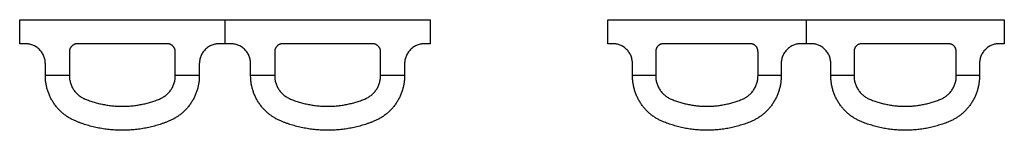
# Model space of a CAD drawing. Header units: millimetres. Extents: x 29122 to 29614, y -8632 to -8577.
import ezdxf

# ---------------------------------------------------------------- set-up
doc = ezdxf.new("R2010")
doc.units = ezdxf.units.MM
doc.layers.add('CERAMICA_FERRES', color=7, linetype='Continuous', true_color=0x000000)

msp = doc.modelspace()

# ---------------------------------------------------------------- linework, layer by layer
at = {"layer": 'CERAMICA_FERRES'}
for p, q in [((29224.57, -8576.52, 305), (29224.57, -8588.52, 305)), ((29224.57, -8576.52), (29224.57, -8588.52)), ((29514.7, -8576.52, 305), (29514.7, -8588.52, 305)), ((29514.7, -8576.52, -7), (29514.7, -8588.52, -7)), ((29134.87, -8604.14, 305), (29146.87, -8604.14, 305)), ((29134.87, -8604.14), (29146.87, -8604.14)), ((29199.76, -8604.14, 305), (29211.76, -8604.14, 305)), ((29199.76, -8604.14), (29211.76, -8604.14)), ((29237.38, -8604.14, 305), (29249.38, -8604.14, 305)), ((29237.38, -8604.14), (29249.38, -8604.14)), ((29302.27, -8604.14, 305), (29314.27, -8604.14, 305)), ((29302.27, -8604.14), (29314.27, -8604.14)), ((29428.06, -8604.14, 305), (29439.65, -8604.14, 305)), ((29428.06, -8604.14, -7), (29439.65, -8604.14, -7)), ((29490.73, -8604.14, 305), (29502.32, -8604.14, 305)), ((29490.73, -8604.14, -7), (29502.32, -8604.14, -7)), ((29527.08, -8604.14, 305), (29538.67, -8604.14, 305)), ((29527.08, -8604.14, -7), (29538.67, -8604.14, -7)), ((29589.75, -8604.14, 305), (29601.34, -8604.14, 305)), ((29589.75, -8604.14, -7), (29601.34, -8604.14, -7))]:
    msp.add_line(p, q, dxfattribs=at)
for points in [[(29122.06, -8588.52, 305), (29122.06, -8582.52, 305), (29122.06, -8576.52, 305)], [(29122.06, -8576.52, 305), (29122.06, -8576.52, 152.5), (29122.06, -8576.52)], [(29122.06, -8588.52), (29122.06, -8582.52), (29122.06, -8576.52)], [(29122.06, -8576.52, 305), (29224.57, -8576.52, 305), (29327.08, -8576.52, 305)], [(29122.06, -8576.52), (29224.57, -8576.52), (29327.08, -8576.52)], [(29122.06, -8588.52, 152.5), (29122.06, -8582.52, 152.5), (29122.06, -8576.52, 152.5)], [(29122.06, -8576.52, 152.5), (29224.57, -8576.52, 152.5), (29327.08, -8576.52, 152.5)], [(29224.57, -8576.52, 305), (29224.57, -8576.52, 152.5), (29224.57, -8576.52)], [(29327.08, -8576.52, 305), (29327.08, -8576.52, 152.5), (29327.08, -8576.52)], [(29327.08, -8576.52, 305), (29327.08, -8582.52, 305), (29327.08, -8588.52, 305)], [(29327.08, -8576.52), (29327.08, -8582.52), (29327.08, -8588.52)], [(29327.08, -8576.52, 152.5), (29327.08, -8582.52, 152.5), (29327.08, -8588.52, 152.5)], [(29415.68, -8588.52, 305), (29415.68, -8582.52, 305), (29415.68, -8576.52, 305)], [(29415.68, -8576.52, 305), (29415.68, -8576.52, 149), (29415.68, -8576.52, -7)], [(29415.68, -8588.52, -7), (29415.68, -8582.52, -7), (29415.68, -8576.52, -7)], [(29415.68, -8576.52, 305), (29514.7, -8576.52, 305), (29613.72, -8576.52, 305)], [(29415.68, -8576.52, -7), (29514.7, -8576.52, -7), (29613.72, -8576.52, -7)], [(29415.68, -8588.52, 149), (29415.68, -8582.52, 149), (29415.68, -8576.52, 149)], [(29415.68, -8576.52, 149), (29514.7, -8576.52, 149), (29613.72, -8576.52, 149)], [(29514.7, -8576.52, 305), (29514.7, -8576.52, 149), (29514.7, -8576.52, -7)], [(29613.72, -8576.52, 305), (29613.72, -8576.52, 149), (29613.72, -8576.52, -7)], [(29613.72, -8576.52, 305), (29613.72, -8582.52, 305), (29613.72, -8588.52, 305)], [(29613.72, -8576.52, -7), (29613.72, -8582.52, -7), (29613.72, -8588.52, -7)], [(29613.72, -8576.52, 149), (29613.72, -8582.52, 149), (29613.72, -8588.52, 149)], [(29122.06, -8582.52, 305), (29122.06, -8582.52, 152.5), (29122.06, -8582.52)], [(29327.08, -8582.52, 305), (29327.08, -8582.52, 152.5), (29327.08, -8582.52)], [(29415.68, -8582.52, 305), (29415.68, -8582.52, 149), (29415.68, -8582.52, -7)], [(29613.72, -8582.52, 305), (29613.72, -8582.52, 149), (29613.72, -8582.52, -7)], [(29124.87, -8588.52, 305), (29123.46, -8588.52, 305), (29122.06, -8588.52, 305)], [(29122.06, -8588.52, 305), (29122.06, -8588.52, 152.5), (29122.06, -8588.52)], [(29124.87, -8588.52), (29123.46, -8588.52), (29122.06, -8588.52)], [(29124.87, -8588.52, 152.5), (29123.46, -8588.52, 152.5), (29122.06, -8588.52, 152.5)], [(29123.46, -8588.52, 305), (29123.46, -8588.52, 152.5), (29123.46, -8588.52)], [(29124.87, -8588.52, 305), (29124.87, -8588.52, 152.5), (29124.87, -8588.52)], [(29195.76, -8588.52, 305), (29173.31, -8588.52, 305), (29150.87, -8588.52, 305)], [(29150.87, -8588.52, 305), (29150.87, -8588.52, 152.5), (29150.87, -8588.52)], [(29195.76, -8588.52), (29173.31, -8588.52), (29150.87, -8588.52)], [(29195.76, -8588.52, 152.5), (29173.31, -8588.52, 152.5), (29150.87, -8588.52, 152.5)], [(29173.31, -8588.52, 305), (29173.31, -8588.52, 152.5), (29173.31, -8588.52)], [(29195.76, -8588.52, 305), (29195.76, -8588.52, 152.5), (29195.76, -8588.52)], [(29221.76, -8588.52, 305), (29221.76, -8588.52, 152.5), (29221.76, -8588.52)], [(29224.57, -8588.52, 305), (29224.57, -8588.52, 152.5), (29224.57, -8588.52)], [(29227.38, -8588.52, 305), (29227.38, -8588.52, 152.5), (29227.38, -8588.52)], [(29298.27, -8588.52, 305), (29275.83, -8588.52, 305), (29253.38, -8588.52, 305)], [(29253.38, -8588.52, 305), (29253.38, -8588.52, 152.5), (29253.38, -8588.52)], [(29298.27, -8588.52), (29275.83, -8588.52), (29253.38, -8588.52)], [(29298.27, -8588.52, 152.5), (29275.83, -8588.52, 152.5), (29253.38, -8588.52, 152.5)], [(29275.83, -8588.52, 305), (29275.83, -8588.52, 152.5), (29275.83, -8588.52)], [(29298.27, -8588.52, 305), (29298.27, -8588.52, 152.5), (29298.27, -8588.52)], [(29327.08, -8588.52, 305), (29325.68, -8588.52, 305), (29324.27, -8588.52, 305)], [(29324.27, -8588.52, 305), (29324.27, -8588.52, 152.5), (29324.27, -8588.52)], [(29327.08, -8588.52), (29325.68, -8588.52), (29324.27, -8588.52)], [(29327.08, -8588.52, 152.5), (29325.68, -8588.52, 152.5), (29324.27, -8588.52, 152.5)], [(29325.68, -8588.52, 305), (29325.68, -8588.52, 152.5), (29325.68, -8588.52)], [(29327.08, -8588.52, 305), (29327.08, -8588.52, 152.5), (29327.08, -8588.52)], [(29418.4, -8588.52, 305), (29417.04, -8588.52, 305), (29415.68, -8588.52, 305)], [(29415.68, -8588.52, 305), (29415.68, -8588.52, 149), (29415.68, -8588.52, -7)], [(29418.4, -8588.52, -7), (29417.04, -8588.52, -7), (29415.68, -8588.52, -7)], [(29418.4, -8588.52, 149), (29417.04, -8588.52, 149), (29415.68, -8588.52, 149)], [(29417.04, -8588.52, 305), (29417.04, -8588.52, 149), (29417.04, -8588.52, -7)], [(29418.4, -8588.52, 305), (29418.4, -8588.52, 149), (29418.4, -8588.52, -7)], [(29486.87, -8588.52, 305), (29465.19, -8588.52, 305), (29443.51, -8588.52, 305)], [(29443.51, -8588.52, 305), (29443.51, -8588.52, 149), (29443.51, -8588.52, -7)], [(29486.87, -8588.52, -7), (29465.19, -8588.52, -7), (29443.51, -8588.52, -7)], [(29486.87, -8588.52, 149), (29465.19, -8588.52, 149), (29443.51, -8588.52, 149)], [(29465.19, -8588.52, 305), (29465.19, -8588.52, 149), (29465.19, -8588.52, -7)], [(29486.87, -8588.52, 305), (29486.87, -8588.52, 149), (29486.87, -8588.52, -7)], [(29511.98, -8588.52, 305), (29511.98, -8588.52, 149), (29511.98, -8588.52, -7)], [(29514.7, -8588.52, 305), (29514.7, -8588.52, 149), (29514.7, -8588.52, -7)], [(29517.42, -8588.52, 305), (29517.42, -8588.52, 149), (29517.42, -8588.52, -7)], [(29585.89, -8588.52, 305), (29564.21, -8588.52, 305), (29542.53, -8588.52, 305)], [(29542.53, -8588.52, 305), (29542.53, -8588.52, 149), (29542.53, -8588.52, -7)], [(29585.89, -8588.52, -7), (29564.21, -8588.52, -7), (29542.53, -8588.52, -7)], [(29585.89, -8588.52, 149), (29564.21, -8588.52, 149), (29542.53, -8588.52, 149)], [(29564.21, -8588.52, 305), (29564.21, -8588.52, 149), (29564.21, -8588.52, -7)], [(29585.89, -8588.52, 305), (29585.89, -8588.52, 149), (29585.89, -8588.52, -7)], [(29613.72, -8588.52, 305), (29612.36, -8588.52, 305), (29611, -8588.52, 305)], [(29611, -8588.52, 305), (29611, -8588.52, 149), (29611, -8588.52, -7)], [(29613.72, -8588.52, -7), (29612.36, -8588.52, -7), (29611, -8588.52, -7)], [(29613.72, -8588.52, 149), (29612.36, -8588.52, 149), (29611, -8588.52, 149)], [(29612.36, -8588.52, 305), (29612.36, -8588.52, 149), (29612.36, -8588.52, -7)], [(29613.72, -8588.52, 305), (29613.72, -8588.52, 149), (29613.72, -8588.52, -7)], [(29131.94, -8591.45, 305), (29131.94, -8591.45, 152.5), (29131.94, -8591.45)], [(29146.87, -8592.52, 305), (29146.87, -8592.52, 152.5), (29146.87, -8592.52)], [(29146.87, -8592.52, 305), (29146.87, -8598.52, 305), (29146.87, -8604.51, 305)], [(29146.87, -8592.52), (29146.87, -8598.52), (29146.87, -8604.51)], [(29146.87, -8592.52, 152.5), (29146.87, -8598.52, 152.5), (29146.87, -8604.51, 152.5)], [(29148.04, -8589.7, 305), (29148.04, -8589.7, 152.5), (29148.04, -8589.7)], [(29198.58, -8589.7, 305), (29198.58, -8589.7, 152.5), (29198.58, -8589.7)], [(29199.76, -8604.51, 305), (29199.76, -8598.52, 305), (29199.76, -8592.52, 305)], [(29199.76, -8592.52, 305), (29199.76, -8592.52, 152.5), (29199.76, -8592.52)], [(29199.76, -8604.51), (29199.76, -8598.52), (29199.76, -8592.52)], [(29199.76, -8604.51, 152.5), (29199.76, -8598.52, 152.5), (29199.76, -8592.52, 152.5)], [(29214.68, -8591.45, 305), (29214.68, -8591.45, 152.5), (29214.68, -8591.45)], [(29234.46, -8591.45, 305), (29234.46, -8591.45, 152.5), (29234.46, -8591.45)], [(29249.38, -8592.52, 305), (29249.38, -8592.52, 152.5), (29249.38, -8592.52)], [(29249.38, -8592.52, 305), (29249.38, -8598.52, 305), (29249.38, -8604.51, 305)], [(29249.38, -8592.52), (29249.38, -8598.52), (29249.38, -8604.51)], [(29249.38, -8592.52, 152.5), (29249.38, -8598.52, 152.5), (29249.38, -8604.51, 152.5)], [(29250.56, -8589.7, 305), (29250.56, -8589.7, 152.5), (29250.56, -8589.7)], [(29301.1, -8589.7, 305), (29301.1, -8589.7, 152.5), (29301.1, -8589.7)], [(29302.27, -8604.51, 305), (29302.27, -8598.52, 305), (29302.27, -8592.52, 305)], [(29302.27, -8592.52, 305), (29302.27, -8592.52, 152.5), (29302.27, -8592.52)], [(29302.27, -8604.51), (29302.27, -8598.52), (29302.27, -8592.52)], [(29302.27, -8604.51, 152.5), (29302.27, -8598.52, 152.5), (29302.27, -8592.52, 152.5)], [(29317.2, -8591.45, 305), (29317.2, -8591.45, 152.5), (29317.2, -8591.45)], [(29425.23, -8591.45, 305), (29425.23, -8591.45, 149), (29425.23, -8591.45, -7)], [(29439.65, -8592.52, 305), (29439.65, -8592.52, 149), (29439.65, -8592.52, -7)], [(29439.65, -8592.52, 305), (29439.65, -8598.52, 305), (29439.65, -8604.51, 305)], [(29439.65, -8592.52, -7), (29439.65, -8598.52, -7), (29439.65, -8604.51, -7)], [(29439.65, -8592.52, 149), (29439.65, -8598.52, 149), (29439.65, -8604.51, 149)], [(29440.78, -8589.7, 305), (29440.78, -8589.7, 149), (29440.78, -8589.7, -7)], [(29489.6, -8589.7, 305), (29489.6, -8589.7, 149), (29489.6, -8589.7, -7)], [(29490.73, -8604.51, 305), (29490.73, -8598.52, 305), (29490.73, -8592.52, 305)], [(29490.73, -8592.52, 305), (29490.73, -8592.52, 149), (29490.73, -8592.52, -7)], [(29490.73, -8604.51, -7), (29490.73, -8598.52, -7), (29490.73, -8592.52, -7)], [(29490.73, -8604.51, 149), (29490.73, -8598.52, 149), (29490.73, -8592.52, 149)], [(29505.15, -8591.45, 305), (29505.15, -8591.45, 149), (29505.15, -8591.45, -7)], [(29524.25, -8591.45, 305), (29524.25, -8591.45, 149), (29524.25, -8591.45, -7)], [(29538.67, -8592.52, 305), (29538.67, -8592.52, 149), (29538.67, -8592.52, -7)], [(29538.67, -8592.52, 305), (29538.67, -8598.52, 305), (29538.67, -8604.51, 305)], [(29538.67, -8592.52, -7), (29538.67, -8598.52, -7), (29538.67, -8604.51, -7)], [(29538.67, -8592.52, 149), (29538.67, -8598.52, 149), (29538.67, -8604.51, 149)], [(29539.8, -8589.7, 305), (29539.8, -8589.7, 149), (29539.8, -8589.7, -7)], [(29588.62, -8589.7, 305), (29588.62, -8589.7, 149), (29588.62, -8589.7, -7)], [(29589.75, -8604.51, 305), (29589.75, -8598.52, 305), (29589.75, -8592.52, 305)], [(29589.75, -8592.52, 305), (29589.75, -8592.52, 149), (29589.75, -8592.52, -7)], [(29589.75, -8604.51, -7), (29589.75, -8598.52, -7), (29589.75, -8592.52, -7)], [(29589.75, -8604.51, 149), (29589.75, -8598.52, 149), (29589.75, -8592.52, 149)], [(29604.17, -8591.45, 305), (29604.17, -8591.45, 149), (29604.17, -8591.45, -7)], [(29134.87, -8598.52, 305), (29134.87, -8598.52, 152.5), (29134.87, -8598.52)], [(29146.87, -8598.52, 305), (29146.87, -8598.52, 152.5), (29146.87, -8598.52)], [(29199.76, -8598.52, 305), (29199.76, -8598.52, 152.5), (29199.76, -8598.52)], [(29211.76, -8598.52, 305), (29211.76, -8598.52, 152.5), (29211.76, -8598.52)], [(29211.76, -8598.52, 305), (29211.76, -8601.52, 305), (29211.76, -8604.51, 305)], [(29211.76, -8598.52), (29211.76, -8601.52), (29211.76, -8604.51)], [(29211.76, -8598.52, 152.5), (29211.76, -8601.52, 152.5), (29211.76, -8604.51, 152.5)], [(29237.38, -8604.51, 305), (29237.38, -8601.52, 305), (29237.38, -8598.52, 305)], [(29237.38, -8598.52, 305), (29237.38, -8598.52, 152.5), (29237.38, -8598.52)], [(29237.38, -8604.51), (29237.38, -8601.52), (29237.38, -8598.52)], [(29237.38, -8604.51, 152.5), (29237.38, -8601.52, 152.5), (29237.38, -8598.52, 152.5)], [(29249.38, -8598.52, 305), (29249.38, -8598.52, 152.5), (29249.38, -8598.52)], [(29302.27, -8598.52, 305), (29302.27, -8598.52, 152.5), (29302.27, -8598.52)], [(29314.27, -8598.52, 305), (29314.27, -8598.52, 152.5), (29314.27, -8598.52)], [(29314.27, -8598.52, 305), (29314.27, -8601.52, 305), (29314.27, -8604.51, 305)], [(29314.27, -8598.52), (29314.27, -8601.52), (29314.27, -8604.51)], [(29314.27, -8598.52, 152.5), (29314.27, -8601.52, 152.5), (29314.27, -8604.51, 152.5)], [(29428.06, -8598.52, 305), (29428.06, -8598.52, 149), (29428.06, -8598.52, -7)], [(29439.65, -8598.52, 305), (29439.65, -8598.52, 149), (29439.65, -8598.52, -7)], [(29490.73, -8598.52, 305), (29490.73, -8598.52, 149), (29490.73, -8598.52, -7)], [(29502.32, -8598.52, 305), (29502.32, -8598.52, 149), (29502.32, -8598.52, -7)], [(29502.32, -8598.52, 305), (29502.32, -8601.52, 305), (29502.32, -8604.51, 305)], [(29502.32, -8598.52, -7), (29502.32, -8601.52, -7), (29502.32, -8604.51, -7)], [(29502.32, -8598.52, 149), (29502.32, -8601.52, 149), (29502.32, -8604.51, 149)], [(29527.08, -8604.51, 305), (29527.08, -8601.52, 305), (29527.08, -8598.52, 305)], [(29527.08, -8598.52, 305), (29527.08, -8598.52, 149), (29527.08, -8598.52, -7)], [(29527.08, -8604.51, -7), (29527.08, -8601.52, -7), (29527.08, -8598.52, -7)], [(29527.08, -8604.51, 149), (29527.08, -8601.52, 149), (29527.08, -8598.52, 149)], [(29538.67, -8598.52, 305), (29538.67, -8598.52, 149), (29538.67, -8598.52, -7)], [(29589.75, -8598.52, 305), (29589.75, -8598.52, 149), (29589.75, -8598.52, -7)], [(29601.34, -8598.52, 305), (29601.34, -8598.52, 149), (29601.34, -8598.52, -7)], [(29601.34, -8598.52, 305), (29601.34, -8601.52, 305), (29601.34, -8604.51, 305)], [(29601.34, -8598.52, -7), (29601.34, -8601.52, -7), (29601.34, -8604.51, -7)], [(29601.34, -8598.52, 149), (29601.34, -8601.52, 149), (29601.34, -8604.51, 149)], [(29211.76, -8601.52, 305), (29211.76, -8601.52, 152.5), (29211.76, -8601.52)], [(29237.38, -8601.52, 305), (29237.38, -8601.52, 152.5), (29237.38, -8601.52)], [(29314.27, -8601.52, 305), (29314.27, -8601.52, 152.5), (29314.27, -8601.52)], [(29502.32, -8601.52, 305), (29502.32, -8601.52, 149), (29502.32, -8601.52, -7)], [(29527.08, -8601.52, 305), (29527.08, -8601.52, 149), (29527.08, -8601.52, -7)], [(29601.34, -8601.52, 305), (29601.34, -8601.52, 149), (29601.34, -8601.52, -7)], [(29134.87, -8604.31, 305), (29134.87, -8604.31, 152.5), (29134.87, -8604.31)], [(29134.87, -8604.51, 305), (29134.87, -8604.51, 152.5), (29134.87, -8604.51)], [(29134.87, -8604.56, 305), (29134.87, -8604.56, 152.5), (29134.87, -8604.56)], [(29134.87, -8604.61, 305), (29134.87, -8604.61, 152.5), (29134.87, -8604.61)], [(29146.87, -8604.51, 305), (29146.87, -8604.51, 152.5), (29146.87, -8604.51)], [(29146.87, -8604.53, 305), (29146.87, -8604.53, 152.5), (29146.87, -8604.53)], [(29199.76, -8604.51, 305), (29199.76, -8604.51, 152.5), (29199.76, -8604.51)], [(29199.76, -8604.53, 305), (29199.76, -8604.53, 152.5), (29199.76, -8604.53)], [(29211.76, -8604.51, 305), (29211.76, -8604.51, 152.5), (29211.76, -8604.51)], [(29211.76, -8604.56, 305), (29211.76, -8604.56, 152.5), (29211.76, -8604.56)], [(29211.76, -8604.61, 305), (29211.76, -8604.61, 152.5), (29211.76, -8604.61)], [(29237.38, -8604.51, 305), (29237.38, -8604.51, 152.5), (29237.38, -8604.51)], [(29237.38, -8604.56, 305), (29237.38, -8604.56, 152.5), (29237.38, -8604.56)], [(29237.38, -8604.61, 305), (29237.38, -8604.61, 152.5), (29237.38, -8604.61)], [(29249.38, -8604.51, 305), (29249.38, -8604.51, 152.5), (29249.38, -8604.51)], [(29249.38, -8604.53, 305), (29249.38, -8604.53, 152.5), (29249.38, -8604.53)], [(29302.27, -8604.51, 305), (29302.27, -8604.51, 152.5), (29302.27, -8604.51)], [(29302.27, -8604.53, 305), (29302.27, -8604.53, 152.5), (29302.27, -8604.53)], [(29314.27, -8604.51, 305), (29314.27, -8604.51, 152.5), (29314.27, -8604.51)], [(29314.27, -8604.56, 305), (29314.27, -8604.56, 152.5), (29314.27, -8604.56)], [(29314.27, -8604.61, 305), (29314.27, -8604.61, 152.5), (29314.27, -8604.61)], [(29428.06, -8604.31, 305), (29428.06, -8604.31, 149), (29428.06, -8604.31, -7)], [(29428.06, -8604.51, 305), (29428.06, -8604.51, 149), (29428.06, -8604.51, -7)], [(29428.06, -8604.61, 305), (29428.06, -8604.61, 149), (29428.06, -8604.61, -7)], [(29439.65, -8604.51, 305), (29439.65, -8604.51, 149), (29439.65, -8604.51, -7)], [(29439.65, -8604.53, 305), (29439.65, -8604.53, 149), (29439.65, -8604.53, -7)], [(29490.73, -8604.51, 305), (29490.73, -8604.51, 149), (29490.73, -8604.51, -7)], [(29490.73, -8604.53, 305), (29490.73, -8604.53, 149), (29490.73, -8604.53, -7)], [(29502.32, -8604.51, 305), (29502.32, -8604.51, 149), (29502.32, -8604.51, -7)], [(29502.32, -8604.61, 305), (29502.32, -8604.61, 149), (29502.32, -8604.61, -7)], [(29527.08, -8604.51, 305), (29527.08, -8604.51, 149), (29527.08, -8604.51, -7)], [(29527.08, -8604.61, 305), (29527.08, -8604.61, 149), (29527.08, -8604.61, -7)], [(29538.67, -8604.51, 305), (29538.67, -8604.51, 149), (29538.67, -8604.51, -7)], [(29538.67, -8604.53, 305), (29538.67, -8604.53, 149), (29538.67, -8604.53, -7)], [(29589.75, -8604.51, 305), (29589.75, -8604.51, 149), (29589.75, -8604.51, -7)], [(29589.75, -8604.53, 305), (29589.75, -8604.53, 149), (29589.75, -8604.53, -7)], [(29601.34, -8604.51, 305), (29601.34, -8604.51, 149), (29601.34, -8604.51, -7)], [(29601.34, -8604.61, 305), (29601.34, -8604.61, 149), (29601.34, -8604.61, -7)], [(29139.12, -8618.28, 305), (29139.12, -8618.28, 152.5), (29139.12, -8618.28)], [(29154.76, -8616.15, 305), (29154.76, -8616.15, 152.5), (29154.76, -8616.15)], [(29191.87, -8616.15, 305), (29191.87, -8616.15, 152.5), (29191.87, -8616.15)], [(29207.5, -8618.28, 305), (29207.5, -8618.28, 152.5), (29207.5, -8618.28)], [(29241.64, -8618.28, 305), (29241.64, -8618.28, 152.5), (29241.64, -8618.28)], [(29257.27, -8616.15, 305), (29257.27, -8616.15, 152.5), (29257.27, -8616.15)], [(29294.38, -8616.15, 305), (29294.38, -8616.15, 152.5), (29294.38, -8616.15)], [(29310.02, -8618.28, 305), (29310.02, -8618.28, 152.5), (29310.02, -8618.28)], [(29447.27, -8616.15, 305), (29447.27, -8616.15, 149), (29447.27, -8616.15, -7)], [(29483.11, -8616.15, 305), (29483.11, -8616.15, 149), (29483.11, -8616.15, -7)], [(29546.29, -8616.15, 305), (29546.29, -8616.15, 149), (29546.29, -8616.15, -7)], [(29582.13, -8616.15, 305), (29582.13, -8616.15, 149), (29582.13, -8616.15, -7)], [(29150.26, -8627.27, 305), (29150.26, -8627.27, 152.5), (29150.26, -8627.27)], [(29196.36, -8627.27, 305), (29196.36, -8627.27, 152.5), (29196.36, -8627.27)], [(29252.78, -8627.27, 305), (29252.78, -8627.27, 152.5), (29252.78, -8627.27)], [(29298.88, -8627.27, 305), (29298.88, -8627.27, 152.5), (29298.88, -8627.27)], [(29442.93, -8627.27, 305), (29442.93, -8627.27, 149), (29442.93, -8627.27, -7)], [(29487.46, -8627.27, 305), (29487.46, -8627.27, 149), (29487.46, -8627.27, -7)], [(29541.95, -8627.27, 305), (29541.95, -8627.27, 149), (29541.95, -8627.27, -7)], [(29586.47, -8627.27, 305), (29586.47, -8627.27, 149), (29586.47, -8627.27, -7)], [(29173.31, -8631.75, 305), (29173.31, -8631.75, 152.5), (29173.31, -8631.75)], [(29275.83, -8631.75, 305), (29275.83, -8631.75, 152.5), (29275.83, -8631.75)], [(29465.19, -8631.75, 305), (29465.19, -8631.75, 149), (29465.19, -8631.75, -7)], [(29564.21, -8631.75, 305), (29564.21, -8631.75, 149), (29564.21, -8631.75, -7)]]:
    msp.add_open_spline(points, degree=2, dxfattribs=at)
for points, weights in [([(29134.87, -8598.52, 305), (29134.87, -8588.52, 305), (29124.87, -8588.52, 305)], [1, 0.707106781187, 1]), ([(29134.87, -8598.52), (29134.87, -8588.52), (29124.87, -8588.52)], [1, 0.707106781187, 1]), ([(29134.87, -8598.52, 152.5), (29134.87, -8588.52, 152.5), (29124.87, -8588.52, 152.5)], [1, 0.707106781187, 1]), ([(29150.87, -8588.52, 305), (29146.87, -8588.52, 305), (29146.87, -8592.52, 305)], [1, 0.707106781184, 1]), ([(29150.87, -8588.52), (29146.87, -8588.52), (29146.87, -8592.52)], [1, 0.707106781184, 1]), ([(29150.87, -8588.52, 152.5), (29146.87, -8588.52, 152.5), (29146.87, -8592.52, 152.5)], [1, 0.707106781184, 1]), ([(29199.76, -8592.52, 305), (29199.76, -8588.52, 305), (29195.76, -8588.52, 305)], [1, 0.707106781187, 1]), ([(29199.76, -8592.52), (29199.76, -8588.52), (29195.76, -8588.52)], [1, 0.707106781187, 1]), ([(29199.76, -8592.52, 152.5), (29199.76, -8588.52, 152.5), (29195.76, -8588.52, 152.5)], [1, 0.707106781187, 1]), ([(29221.76, -8588.52, 305), (29211.76, -8588.52, 305), (29211.76, -8598.52, 305)], [1, 0.707106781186, 1]), ([(29221.76, -8588.52), (29211.76, -8588.52), (29211.76, -8598.52)], [1, 0.707106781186, 1]), ([(29221.76, -8588.52, 152.5), (29211.76, -8588.52, 152.5), (29211.76, -8598.52, 152.5)], [1, 0.707106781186, 1]), ([(29237.38, -8598.52, 305), (29237.38, -8588.52, 305), (29227.38, -8588.52, 305)], [1, 0.707106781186, 1]), ([(29237.38, -8598.52), (29237.38, -8588.52), (29227.38, -8588.52)], [1, 0.707106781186, 1]), ([(29237.38, -8598.52, 152.5), (29237.38, -8588.52, 152.5), (29227.38, -8588.52, 152.5)], [1, 0.707106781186, 1]), ([(29253.38, -8588.52, 305), (29249.38, -8588.52, 305), (29249.38, -8592.52, 305)], [1, 0.707106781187, 1]), ([(29253.38, -8588.52), (29249.38, -8588.52), (29249.38, -8592.52)], [1, 0.707106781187, 1]), ([(29253.38, -8588.52, 152.5), (29249.38, -8588.52, 152.5), (29249.38, -8592.52, 152.5)], [1, 0.707106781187, 1]), ([(29302.27, -8592.52, 305), (29302.27, -8588.52, 305), (29298.27, -8588.52, 305)], [1, 0.707106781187, 1]), ([(29302.27, -8592.52), (29302.27, -8588.52), (29298.27, -8588.52)], [1, 0.707106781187, 1]), ([(29302.27, -8592.52, 152.5), (29302.27, -8588.52, 152.5), (29298.27, -8588.52, 152.5)], [1, 0.707106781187, 1]), ([(29324.27, -8588.52, 305), (29314.27, -8588.52, 305), (29314.27, -8598.52, 305)], [1, 0.707106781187, 1]), ([(29324.27, -8588.52), (29314.27, -8588.52), (29314.27, -8598.52)], [1, 0.707106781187, 1]), ([(29324.27, -8588.52, 152.5), (29314.27, -8588.52, 152.5), (29314.27, -8598.52, 152.5)], [1, 0.707106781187, 1]), ([(29428.06, -8598.52, 305), (29428.06, -8588.52, 305), (29418.4, -8588.52, 305)], [1, 0.707106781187, 1]), ([(29428.06, -8598.52, -7), (29428.06, -8588.52, -7), (29418.4, -8588.52, -7)], [1, 0.707106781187, 1]), ([(29428.06, -8598.52, 149), (29428.06, -8588.52, 149), (29418.4, -8588.52, 149)], [1, 0.707106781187, 1]), ([(29443.51, -8588.52, 305), (29439.65, -8588.52, 305), (29439.65, -8592.52, 305)], [1, 0.707106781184, 1]), ([(29443.51, -8588.52, -7), (29439.65, -8588.52, -7), (29439.65, -8592.52, -7)], [1, 0.707106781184, 1]), ([(29443.51, -8588.52, 149), (29439.65, -8588.52, 149), (29439.65, -8592.52, 149)], [1, 0.707106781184, 1]), ([(29490.73, -8592.52, 305), (29490.73, -8588.52, 305), (29486.87, -8588.52, 305)], [1, 0.707106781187, 1]), ([(29490.73, -8592.52, -7), (29490.73, -8588.52, -7), (29486.87, -8588.52, -7)], [1, 0.707106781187, 1]), ([(29490.73, -8592.52, 149), (29490.73, -8588.52, 149), (29486.87, -8588.52, 149)], [1, 0.707106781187, 1]), ([(29511.98, -8588.52, 305), (29502.32, -8588.52, 305), (29502.32, -8598.52, 305)], [1, 0.707106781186, 1]), ([(29511.98, -8588.52, -7), (29502.32, -8588.52, -7), (29502.32, -8598.52, -7)], [1, 0.707106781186, 1]), ([(29511.98, -8588.52, 149), (29502.32, -8588.52, 149), (29502.32, -8598.52, 149)], [1, 0.707106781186, 1]), ([(29527.08, -8598.52, 305), (29527.08, -8588.52, 305), (29517.42, -8588.52, 305)], [1, 0.707106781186, 1]), ([(29527.08, -8598.52, -7), (29527.08, -8588.52, -7), (29517.42, -8588.52, -7)], [1, 0.707106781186, 1]), ([(29527.08, -8598.52, 149), (29527.08, -8588.52, 149), (29517.42, -8588.52, 149)], [1, 0.707106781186, 1]), ([(29542.53, -8588.52, 305), (29538.67, -8588.52, 305), (29538.67, -8592.52, 305)], [1, 0.707106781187, 1]), ([(29542.53, -8588.52, -7), (29538.67, -8588.52, -7), (29538.67, -8592.52, -7)], [1, 0.707106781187, 1]), ([(29542.53, -8588.52, 149), (29538.67, -8588.52, 149), (29538.67, -8592.52, 149)], [1, 0.707106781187, 1]), ([(29589.75, -8592.52, 305), (29589.75, -8588.52, 305), (29585.89, -8588.52, 305)], [1, 0.707106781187, 1]), ([(29589.75, -8592.52, -7), (29589.75, -8588.52, -7), (29585.89, -8588.52, -7)], [1, 0.707106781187, 1]), ([(29589.75, -8592.52, 149), (29589.75, -8588.52, 149), (29585.89, -8588.52, 149)], [1, 0.707106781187, 1]), ([(29611, -8588.52, 305), (29601.34, -8588.52, 305), (29601.34, -8598.52, 305)], [1, 0.707106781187, 1]), ([(29611, -8588.52, -7), (29601.34, -8588.52, -7), (29601.34, -8598.52, -7)], [1, 0.707106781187, 1]), ([(29611, -8588.52, 149), (29601.34, -8588.52, 149), (29601.34, -8598.52, 149)], [1, 0.707106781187, 1]), ([(29134.87, -8604.61, 305), (29134.87, -8604.56, 305), (29134.87, -8604.51, 305)], [1, 0.999994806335, 1]), ([(29134.87, -8604.61), (29134.87, -8604.56), (29134.87, -8604.51)], [1, 0.999994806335, 1]), ([(29134.87, -8604.61, 152.5), (29134.87, -8604.56, 152.5), (29134.87, -8604.51, 152.5)], [1, 0.999994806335, 1]), ([(29150.26, -8627.27, 305), (29134.98, -8621.1, 305), (29134.87, -8604.61, 305)], [1, 0.830853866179, 1]), ([(29150.26, -8627.27), (29134.98, -8621.1), (29134.87, -8604.61)], [1, 0.830853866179, 1]), ([(29150.26, -8627.27, 152.5), (29134.98, -8621.1, 152.5), (29134.87, -8604.61, 152.5)], [1, 0.830853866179, 1]), ([(29211.76, -8604.61, 305), (29211.65, -8621.1, 305), (29196.36, -8627.27, 305)], [1, 0.830853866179, 1]), ([(29211.76, -8604.61), (29211.65, -8621.1), (29196.36, -8627.27)], [1, 0.830853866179, 1]), ([(29211.76, -8604.61, 152.5), (29211.65, -8621.1, 152.5), (29196.36, -8627.27, 152.5)], [1, 0.830853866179, 1]), ([(29211.76, -8604.51, 305), (29211.76, -8604.56, 305), (29211.76, -8604.61, 305)], [1, 0.999994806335, 1]), ([(29211.76, -8604.51), (29211.76, -8604.56), (29211.76, -8604.61)], [1, 0.999994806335, 1]), ([(29211.76, -8604.51, 152.5), (29211.76, -8604.56, 152.5), (29211.76, -8604.61, 152.5)], [1, 0.999994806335, 1]), ([(29237.38, -8604.61, 305), (29237.38, -8604.56, 305), (29237.38, -8604.51, 305)], [1, 0.999994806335, 1]), ([(29237.38, -8604.61), (29237.38, -8604.56), (29237.38, -8604.51)], [1, 0.999994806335, 1]), ([(29237.38, -8604.61, 152.5), (29237.38, -8604.56, 152.5), (29237.38, -8604.51, 152.5)], [1, 0.999994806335, 1]), ([(29252.78, -8627.27, 305), (29237.49, -8621.1, 305), (29237.38, -8604.61, 305)], [1, 0.830853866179, 1]), ([(29252.78, -8627.27), (29237.49, -8621.1), (29237.38, -8604.61)], [1, 0.830853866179, 1]), ([(29252.78, -8627.27, 152.5), (29237.49, -8621.1, 152.5), (29237.38, -8604.61, 152.5)], [1, 0.830853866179, 1]), ([(29314.27, -8604.61, 305), (29314.16, -8621.1, 305), (29298.88, -8627.27, 305)], [1, 0.830853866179, 1]), ([(29314.27, -8604.61), (29314.16, -8621.1), (29298.88, -8627.27)], [1, 0.830853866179, 1]), ([(29314.27, -8604.61, 152.5), (29314.16, -8621.1, 152.5), (29298.88, -8627.27, 152.5)], [1, 0.830853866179, 1]), ([(29314.27, -8604.51, 305), (29314.27, -8604.56, 305), (29314.27, -8604.61, 305)], [1, 0.999994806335, 1]), ([(29314.27, -8604.51), (29314.27, -8604.56), (29314.27, -8604.61)], [1, 0.999994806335, 1]), ([(29314.27, -8604.51, 152.5), (29314.27, -8604.56, 152.5), (29314.27, -8604.61, 152.5)], [1, 0.999994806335, 1])]:
    msp.add_rational_spline(points, weights, degree=2, dxfattribs=at)
for points, knots in [([(29227.38, -8588.52, 305), (29225.98, -8588.52, 305), (29224.57, -8588.52, 305), (29223.16, -8588.52, 305), (29221.76, -8588.52, 305)], [897.978, 897.978, 897.978, 900.792134, 900.792134, 903.606267, 903.606267, 903.606267]), ([(29227.38, -8588.52), (29225.98, -8588.52), (29224.57, -8588.52), (29223.16, -8588.52), (29221.76, -8588.52)], [897.978, 897.978, 897.978, 900.792134, 900.792134, 903.606267, 903.606267, 903.606267]), ([(29227.38, -8588.52, 152.5), (29225.98, -8588.52, 152.5), (29224.57, -8588.52, 152.5), (29223.16, -8588.52, 152.5), (29221.76, -8588.52, 152.5)], [897.978, 897.978, 897.978, 900.792134, 900.792134, 903.606267, 903.606267, 903.606267]), ([(29517.42, -8588.52, 305), (29516.06, -8588.52, 305), (29514.7, -8588.52, 305), (29513.34, -8588.52, 305), (29511.98, -8588.52, 305)], [897.978, 897.978, 897.978, 900.792134, 900.792134, 903.606267, 903.606267, 903.606267]), ([(29517.42, -8588.52, -7), (29516.06, -8588.52, -7), (29514.7, -8588.52, -7), (29513.34, -8588.52, -7), (29511.98, -8588.52, -7)], [897.978, 897.978, 897.978, 900.792134, 900.792134, 903.606267, 903.606267, 903.606267]), ([(29517.42, -8588.52, 149), (29516.06, -8588.52, 149), (29514.7, -8588.52, 149), (29513.34, -8588.52, 149), (29511.98, -8588.52, 149)], [897.978, 897.978, 897.978, 900.792134, 900.792134, 903.606267, 903.606267, 903.606267]), ([(29134.87, -8604.51, 305), (29134.87, -8604.41, 305), (29134.87, -8604.31, 305), (29134.87, -8601.42, 305), (29134.87, -8598.52, 305)], [502.991487, 502.991487, 502.991487, 503.187763, 503.187763, 508.976621, 508.976621, 508.976621]), ([(29134.87, -8604.51), (29134.87, -8604.41), (29134.87, -8604.31), (29134.87, -8601.42), (29134.87, -8598.52)], [502.991487, 502.991487, 502.991487, 503.187763, 503.187763, 508.976621, 508.976621, 508.976621]), ([(29134.87, -8604.51, 152.5), (29134.87, -8604.41, 152.5), (29134.87, -8604.31, 152.5), (29134.87, -8601.42, 152.5), (29134.87, -8598.52, 152.5)], [502.991487, 502.991487, 502.991487, 503.187763, 503.187763, 508.976621, 508.976621, 508.976621]), ([(29428.06, -8604.51, 305), (29428.06, -8604.41, 305), (29428.06, -8604.31, 305), (29428.06, -8601.42, 305), (29428.06, -8598.52, 305)], [502.991487, 502.991487, 502.991487, 503.187763, 503.187763, 508.976621, 508.976621, 508.976621]), ([(29428.06, -8604.51, -7), (29428.06, -8604.41, -7), (29428.06, -8604.31, -7), (29428.06, -8601.42, -7), (29428.06, -8598.52, -7)], [502.991487, 502.991487, 502.991487, 503.187763, 503.187763, 508.976621, 508.976621, 508.976621]), ([(29428.06, -8604.51, 149), (29428.06, -8604.41, 149), (29428.06, -8604.31, 149), (29428.06, -8601.42, 149), (29428.06, -8598.52, 149)], [502.991487, 502.991487, 502.991487, 503.187763, 503.187763, 508.976621, 508.976621, 508.976621])]:
    msp.add_open_spline(points, degree=2, knots=knots, dxfattribs=at)
for points, weights, knots in [([(29146.87, -8604.51, 305), (29146.87, -8604.52, 305), (29146.87, -8604.53, 305), (29146.93, -8612.98, 305), (29154.76, -8616.15, 305), (29173.31, -8623.64, 305), (29191.87, -8616.15, 305), (29199.7, -8612.98, 305), (29199.76, -8604.53, 305), (29199.76, -8604.52, 305), (29199.76, -8604.51, 305)], [1, 1, 1, 0.830853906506, 0.999999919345, 0.927161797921, 0.999999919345, 0.830853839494, 0.99999983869, 0.999994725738, 1], [903.606267, 903.606267, 903.606267, 903.627439, 903.627439, 927.767205, 927.767205, 984.928506, 984.928506, 1009.068271, 1009.068271, 1009.098511, 1009.098511, 1009.098511]), ([(29146.87, -8604.51), (29146.87, -8604.52), (29146.87, -8604.53), (29146.93, -8612.98), (29154.76, -8616.15), (29173.31, -8623.64), (29191.87, -8616.15), (29199.7, -8612.98), (29199.76, -8604.53), (29199.76, -8604.52), (29199.76, -8604.51)], [1, 1, 1, 0.830853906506, 0.999999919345, 0.927161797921, 0.999999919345, 0.830853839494, 0.99999983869, 0.999994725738, 1], [903.606267, 903.606267, 903.606267, 903.627439, 903.627439, 927.767205, 927.767205, 984.928506, 984.928506, 1009.068271, 1009.068271, 1009.098511, 1009.098511, 1009.098511]), ([(29146.87, -8604.51, 152.5), (29146.87, -8604.52, 152.5), (29146.87, -8604.53, 152.5), (29146.93, -8612.98, 152.5), (29154.76, -8616.15, 152.5), (29173.31, -8623.64, 152.5), (29191.87, -8616.15, 152.5), (29199.7, -8612.98, 152.5), (29199.76, -8604.53, 152.5), (29199.76, -8604.52, 152.5), (29199.76, -8604.51, 152.5)], [1, 1, 1, 0.830853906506, 0.999999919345, 0.927161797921, 0.999999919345, 0.830853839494, 0.99999983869, 0.999994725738, 1], [903.606267, 903.606267, 903.606267, 903.627439, 903.627439, 927.767205, 927.767205, 984.928506, 984.928506, 1009.068271, 1009.068271, 1009.098511, 1009.098511, 1009.098511]), ([(29249.38, -8604.51, 305), (29249.38, -8604.52, 305), (29249.38, -8604.53, 305), (29249.44, -8612.98, 305), (29257.27, -8616.15, 305), (29275.83, -8623.64, 305), (29294.38, -8616.15, 305), (29302.21, -8612.98, 305), (29302.27, -8604.53, 305), (29302.27, -8604.52, 305), (29302.27, -8604.51, 305)], [1, 0.999994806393, 1, 0.830853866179, 1, 0.927161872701, 1, 0.830853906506, 0.999999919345, 0.999994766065, 1], [1158.823517, 1158.823517, 1158.823517, 1158.853774, 1158.853774, 1183.006652, 1183.006652, 1240.198997, 1240.198997, 1264.351872, 1264.351872, 1264.382128, 1264.382128, 1264.382128]), ([(29249.38, -8604.51), (29249.38, -8604.52), (29249.38, -8604.53), (29249.44, -8612.98), (29257.27, -8616.15), (29275.83, -8623.64), (29294.38, -8616.15), (29302.21, -8612.98), (29302.27, -8604.53), (29302.27, -8604.52), (29302.27, -8604.51)], [1, 0.999994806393, 1, 0.830853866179, 1, 0.927161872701, 1, 0.830853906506, 0.999999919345, 0.999994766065, 1], [1158.823517, 1158.823517, 1158.823517, 1158.853774, 1158.853774, 1183.006652, 1183.006652, 1240.198997, 1240.198997, 1264.351872, 1264.351872, 1264.382128, 1264.382128, 1264.382128]), ([(29249.38, -8604.51, 152.5), (29249.38, -8604.52, 152.5), (29249.38, -8604.53, 152.5), (29249.44, -8612.98, 152.5), (29257.27, -8616.15, 152.5), (29275.83, -8623.64, 152.5), (29294.38, -8616.15, 152.5), (29302.21, -8612.98, 152.5), (29302.27, -8604.53, 152.5), (29302.27, -8604.52, 152.5), (29302.27, -8604.51, 152.5)], [1, 0.999994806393, 1, 0.830853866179, 1, 0.927161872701, 1, 0.830853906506, 0.999999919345, 0.999994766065, 1], [1158.823517, 1158.823517, 1158.823517, 1158.853774, 1158.853774, 1183.006652, 1183.006652, 1240.198997, 1240.198997, 1264.351872, 1264.351872, 1264.382128, 1264.382128, 1264.382128]), ([(29502.32, -8604.51, 305), (29502.32, -8604.56, 305), (29502.32, -8604.61, 305), (29502.22, -8621.1, 305), (29487.46, -8627.27, 305), (29476.74, -8631.75, 305), (29465.19, -8631.75, 305), (29453.64, -8631.75, 305), (29442.93, -8627.27, 305), (29428.16, -8621.1, 305), (29428.06, -8604.61, 305), (29428.06, -8604.56, 305), (29428.06, -8604.51, 305)], [1, 0.999994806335, 1, 0.830853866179, 1, 0.981621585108, 1, 0.981621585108, 1, 0.830853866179, 1, 0.999994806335, 1], [420.614781, 420.614781, 420.614781, 420.686013, 420.686013, 444.516858, 444.516858, 461.803134, 461.803134, 479.089409, 479.089409, 502.920255, 502.920255, 502.991487, 502.991487, 502.991487]), ([(29502.32, -8604.51, -7), (29502.32, -8604.56, -7), (29502.32, -8604.61, -7), (29502.22, -8621.1, -7), (29487.46, -8627.27, -7), (29476.74, -8631.75, -7), (29465.19, -8631.75, -7), (29453.64, -8631.75, -7), (29442.93, -8627.27, -7), (29428.16, -8621.1, -7), (29428.06, -8604.61, -7), (29428.06, -8604.56, -7), (29428.06, -8604.51, -7)], [1, 0.999994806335, 1, 0.830853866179, 1, 0.981621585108, 1, 0.981621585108, 1, 0.830853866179, 1, 0.999994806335, 1], [420.614781, 420.614781, 420.614781, 420.686013, 420.686013, 444.516858, 444.516858, 461.803134, 461.803134, 479.089409, 479.089409, 502.920255, 502.920255, 502.991487, 502.991487, 502.991487]), ([(29502.32, -8604.51, 149), (29502.32, -8604.56, 149), (29502.32, -8604.61, 149), (29502.22, -8621.1, 149), (29487.46, -8627.27, 149), (29476.74, -8631.75, 149), (29465.19, -8631.75, 149), (29453.64, -8631.75, 149), (29442.93, -8627.27, 149), (29428.16, -8621.1, 149), (29428.06, -8604.61, 149), (29428.06, -8604.56, 149), (29428.06, -8604.51, 149)], [1, 0.999994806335, 1, 0.830853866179, 1, 0.981621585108, 1, 0.981621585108, 1, 0.830853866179, 1, 0.999994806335, 1], [420.614781, 420.614781, 420.614781, 420.686013, 420.686013, 444.516858, 444.516858, 461.803134, 461.803134, 479.089409, 479.089409, 502.920255, 502.920255, 502.991487, 502.991487, 502.991487]), ([(29439.65, -8604.51, 305), (29439.65, -8604.52, 305), (29439.65, -8604.53, 305), (29439.7, -8612.98, 305), (29447.27, -8616.15, 305), (29465.19, -8623.64, 305), (29483.11, -8616.15, 305), (29490.68, -8612.98, 305), (29490.73, -8604.53, 305), (29490.73, -8604.52, 305), (29490.73, -8604.51, 305)], [1, 1, 1, 0.830853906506, 0.999999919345, 0.927161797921, 0.999999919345, 0.830853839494, 0.99999983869, 0.999994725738, 1], [903.606267, 903.606267, 903.606267, 903.627439, 903.627439, 927.767205, 927.767205, 984.928506, 984.928506, 1009.068271, 1009.068271, 1009.098511, 1009.098511, 1009.098511]), ([(29439.65, -8604.51, -7), (29439.65, -8604.52, -7), (29439.65, -8604.53, -7), (29439.7, -8612.98, -7), (29447.27, -8616.15, -7), (29465.19, -8623.64, -7), (29483.11, -8616.15, -7), (29490.68, -8612.98, -7), (29490.73, -8604.53, -7), (29490.73, -8604.52, -7), (29490.73, -8604.51, -7)], [1, 1, 1, 0.830853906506, 0.999999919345, 0.927161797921, 0.999999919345, 0.830853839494, 0.99999983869, 0.999994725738, 1], [903.606267, 903.606267, 903.606267, 903.627439, 903.627439, 927.767205, 927.767205, 984.928506, 984.928506, 1009.068271, 1009.068271, 1009.098511, 1009.098511, 1009.098511]), ([(29439.65, -8604.51, 149), (29439.65, -8604.52, 149), (29439.65, -8604.53, 149), (29439.7, -8612.98, 149), (29447.27, -8616.15, 149), (29465.19, -8623.64, 149), (29483.11, -8616.15, 149), (29490.68, -8612.98, 149), (29490.73, -8604.53, 149), (29490.73, -8604.52, 149), (29490.73, -8604.51, 149)], [1, 1, 1, 0.830853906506, 0.999999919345, 0.927161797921, 0.999999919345, 0.830853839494, 0.99999983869, 0.999994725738, 1], [903.606267, 903.606267, 903.606267, 903.627439, 903.627439, 927.767205, 927.767205, 984.928506, 984.928506, 1009.068271, 1009.068271, 1009.098511, 1009.098511, 1009.098511]), ([(29601.34, -8604.51, 305), (29601.34, -8604.56, 305), (29601.34, -8604.61, 305), (29601.24, -8621.1, 305), (29586.47, -8627.27, 305), (29575.76, -8631.75, 305), (29564.21, -8631.75, 305), (29552.66, -8631.75, 305), (29541.95, -8627.27, 305), (29527.18, -8621.1, 305), (29527.08, -8604.61, 305), (29527.08, -8604.56, 305), (29527.08, -8604.51, 305)], [1, 0.999994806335, 1, 0.830853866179, 1, 0.981621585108, 1, 0.981621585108, 1, 0.830853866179, 1, 0.999994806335, 1], [789.61616, 789.61616, 789.61616, 789.687392, 789.687392, 813.518237, 813.518237, 830.804513, 830.804513, 848.090788, 848.090788, 871.921634, 871.921634, 871.992866, 871.992866, 871.992866]), ([(29601.34, -8604.51, -7), (29601.34, -8604.56, -7), (29601.34, -8604.61, -7), (29601.24, -8621.1, -7), (29586.47, -8627.27, -7), (29575.76, -8631.75, -7), (29564.21, -8631.75, -7), (29552.66, -8631.75, -7), (29541.95, -8627.27, -7), (29527.18, -8621.1, -7), (29527.08, -8604.61, -7), (29527.08, -8604.56, -7), (29527.08, -8604.51, -7)], [1, 0.999994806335, 1, 0.830853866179, 1, 0.981621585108, 1, 0.981621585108, 1, 0.830853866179, 1, 0.999994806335, 1], [789.61616, 789.61616, 789.61616, 789.687392, 789.687392, 813.518237, 813.518237, 830.804513, 830.804513, 848.090788, 848.090788, 871.921634, 871.921634, 871.992866, 871.992866, 871.992866]), ([(29601.34, -8604.51, 149), (29601.34, -8604.56, 149), (29601.34, -8604.61, 149), (29601.24, -8621.1, 149), (29586.47, -8627.27, 149), (29575.76, -8631.75, 149), (29564.21, -8631.75, 149), (29552.66, -8631.75, 149), (29541.95, -8627.27, 149), (29527.18, -8621.1, 149), (29527.08, -8604.61, 149), (29527.08, -8604.56, 149), (29527.08, -8604.51, 149)], [1, 0.999994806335, 1, 0.830853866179, 1, 0.981621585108, 1, 0.981621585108, 1, 0.830853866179, 1, 0.999994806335, 1], [789.61616, 789.61616, 789.61616, 789.687392, 789.687392, 813.518237, 813.518237, 830.804513, 830.804513, 848.090788, 848.090788, 871.921634, 871.921634, 871.992866, 871.992866, 871.992866]), ([(29538.67, -8604.51, 305), (29538.67, -8604.52, 305), (29538.67, -8604.53, 305), (29538.72, -8612.98, 305), (29546.29, -8616.15, 305), (29564.21, -8623.64, 305), (29582.13, -8616.15, 305), (29589.7, -8612.98, 305), (29589.75, -8604.53, 305), (29589.75, -8604.52, 305), (29589.75, -8604.51, 305)], [1, 0.999994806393, 1, 0.830853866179, 1, 0.927161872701, 1, 0.830853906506, 0.999999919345, 0.999994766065, 1], [1158.823517, 1158.823517, 1158.823517, 1158.853774, 1158.853774, 1183.006652, 1183.006652, 1240.198997, 1240.198997, 1264.351872, 1264.351872, 1264.382128, 1264.382128, 1264.382128]), ([(29538.67, -8604.51, -7), (29538.67, -8604.52, -7), (29538.67, -8604.53, -7), (29538.72, -8612.98, -7), (29546.29, -8616.15, -7), (29564.21, -8623.64, -7), (29582.13, -8616.15, -7), (29589.7, -8612.98, -7), (29589.75, -8604.53, -7), (29589.75, -8604.52, -7), (29589.75, -8604.51, -7)], [1, 0.999994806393, 1, 0.830853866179, 1, 0.927161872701, 1, 0.830853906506, 0.999999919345, 0.999994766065, 1], [1158.823517, 1158.823517, 1158.823517, 1158.853774, 1158.853774, 1183.006652, 1183.006652, 1240.198997, 1240.198997, 1264.351872, 1264.351872, 1264.382128, 1264.382128, 1264.382128]), ([(29538.67, -8604.51, 149), (29538.67, -8604.52, 149), (29538.67, -8604.53, 149), (29538.72, -8612.98, 149), (29546.29, -8616.15, 149), (29564.21, -8623.64, 149), (29582.13, -8616.15, 149), (29589.7, -8612.98, 149), (29589.75, -8604.53, 149), (29589.75, -8604.52, 149), (29589.75, -8604.51, 149)], [1, 0.999994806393, 1, 0.830853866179, 1, 0.927161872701, 1, 0.830853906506, 0.999999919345, 0.999994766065, 1], [1158.823517, 1158.823517, 1158.823517, 1158.853774, 1158.853774, 1183.006652, 1183.006652, 1240.198997, 1240.198997, 1264.351872, 1264.351872, 1264.382128, 1264.382128, 1264.382128]), ([(29196.36, -8627.27, 305), (29185.27, -8631.75, 305), (29173.31, -8631.75, 305), (29161.35, -8631.75, 305), (29150.26, -8627.27, 305)], [1, 0.981621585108, 1, 0.981621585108, 1], [444.516858, 444.516858, 444.516858, 461.803134, 461.803134, 479.089409, 479.089409, 479.089409]), ([(29196.36, -8627.27), (29185.27, -8631.75), (29173.31, -8631.75), (29161.35, -8631.75), (29150.26, -8627.27)], [1, 0.981621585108, 1, 0.981621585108, 1], [444.516858, 444.516858, 444.516858, 461.803134, 461.803134, 479.089409, 479.089409, 479.089409]), ([(29196.36, -8627.27, 152.5), (29185.27, -8631.75, 152.5), (29173.31, -8631.75, 152.5), (29161.35, -8631.75, 152.5), (29150.26, -8627.27, 152.5)], [1, 0.981621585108, 1, 0.981621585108, 1], [444.516858, 444.516858, 444.516858, 461.803134, 461.803134, 479.089409, 479.089409, 479.089409]), ([(29298.88, -8627.27, 305), (29287.79, -8631.75, 305), (29275.83, -8631.75, 305), (29263.87, -8631.75, 305), (29252.78, -8627.27, 305)], [1, 0.981621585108, 1, 0.981621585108, 1], [813.518237, 813.518237, 813.518237, 830.804513, 830.804513, 848.090788, 848.090788, 848.090788]), ([(29298.88, -8627.27), (29287.79, -8631.75), (29275.83, -8631.75), (29263.87, -8631.75), (29252.78, -8627.27)], [1, 0.981621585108, 1, 0.981621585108, 1], [813.518237, 813.518237, 813.518237, 830.804513, 830.804513, 848.090788, 848.090788, 848.090788]), ([(29298.88, -8627.27, 152.5), (29287.79, -8631.75, 152.5), (29275.83, -8631.75, 152.5), (29263.87, -8631.75, 152.5), (29252.78, -8627.27, 152.5)], [1, 0.981621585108, 1, 0.981621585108, 1], [813.518237, 813.518237, 813.518237, 830.804513, 830.804513, 848.090788, 848.090788, 848.090788])]:
    msp.add_rational_spline(points, weights, degree=2, knots=knots, dxfattribs=at)

doc.saveas('drawing.dxf')
